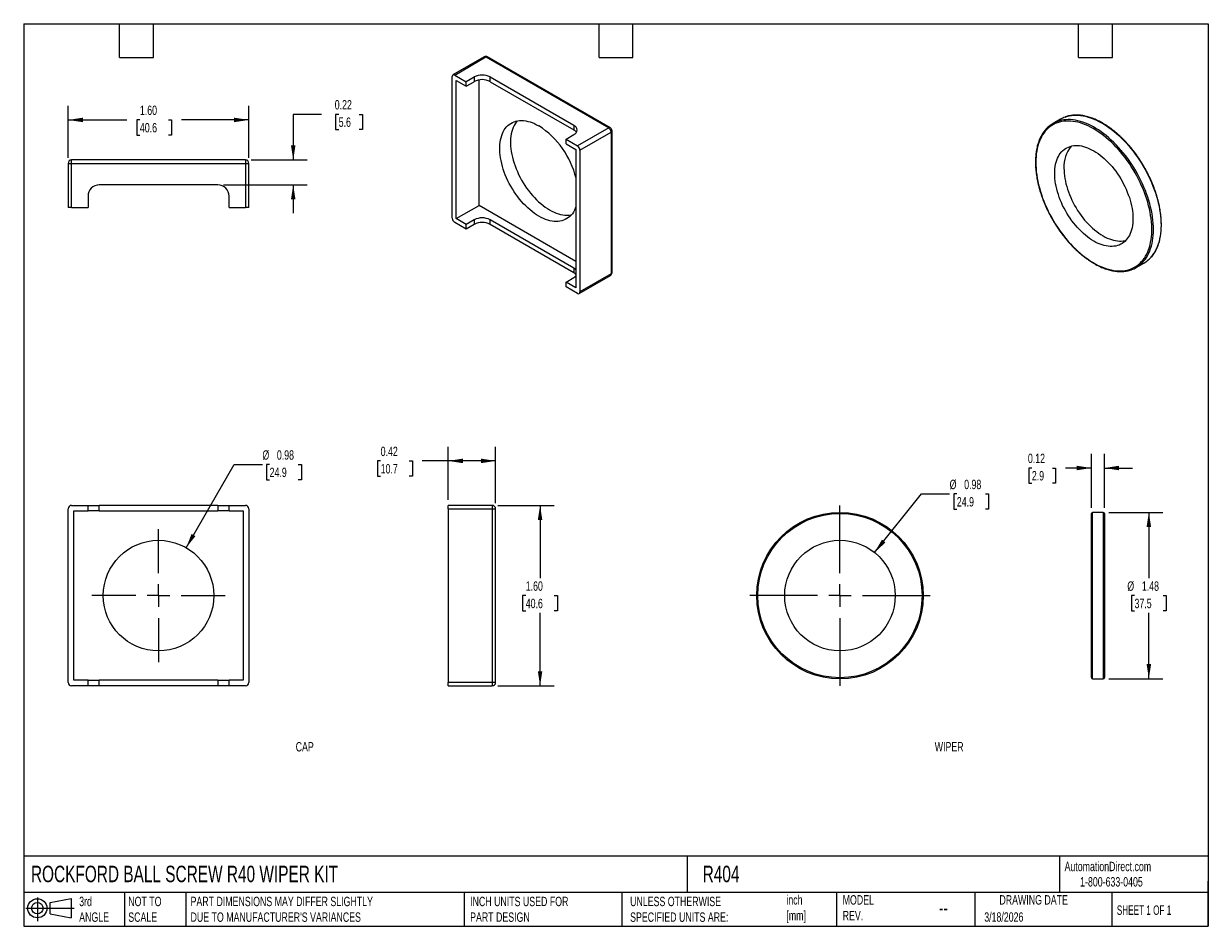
# Model space of a CAD drawing. Header units: inches. Extents: x 0.2 to 10.8, y 0.2 to 8.2.
import ezdxf

# ---------------------------------------------------------------- set-up
doc = ezdxf.new("R2010")
doc.units = ezdxf.units.IN
doc.header["$MEASUREMENT"] = 0
doc.linetypes.add('SLD-Center', pattern=[0.75, 0.6, -0.05, 0.05, -0.05])
doc.linetypes.add('SLD-Solid', pattern=[0])
doc.layers.add('CENTER', color=40, linetype='SLD-Center')
doc.layers.add('SLD-DEFPOINTS', color=7, linetype='Continuous')
doc.layers.add('DIMENSIONS', color=140, linetype='SLD-Solid', lineweight=25)
doc.layers.add('TEXT', color=140, linetype='SLD-Solid', lineweight=25)
doc.styles.add('SLDTEXTSTYLE0', font='TXT', dxfattribs={"width": 0.7})
doc.styles.add('SLDTEXTSTYLE1', font='TXT', dxfattribs={"width": 0.65})
doc.dimstyles.new('SLDDIMSTYLE0', dxfattribs={"dimtxt": 0.084961, "dimasz": 0.13, "dimexe": 0, "dimexo": 0.0625, "dimgap": 0.02124, "dimtad": 0, "dimtih": 1, "dimtoh": 1, "dimrnd": 1e-09, "dimdsep": 46, "dimtxsty": 'SLDTEXTSTYLE0', "dimsah": 1, "dimcen": 0, "dimadec": 0, "dimazin": 2, "dimtfac": 1, "dimtofl": 0, "dimtmove": 0, "dimatfit": 3, "dimfxl": 0, "dimfrac": 2, "dimtolj": 1, "dimtzin": 12, "dimarcsym": 0})
doc.dimstyles.new('SLDDIMSTYLE1', dxfattribs={"dimtxt": 0.084961, "dimasz": 0.13, "dimexe": 0, "dimexo": 0.0625, "dimgap": 0.02124, "dimtad": 0, "dimtih": 1, "dimtoh": 1, "dimrnd": 1e-09, "dimzin": 12, "dimdsep": 46, "dimtxsty": 'SLDTEXTSTYLE0', "dimsah": 1, "dimcen": 0.09, "dimadec": 0, "dimazin": 3, "dimtfac": 1, "dimtofl": 0, "dimtmove": 0, "dimatfit": 3, "dimfxl": 0, "dimfrac": 2, "dimtolj": 1, "dimtzin": 12, "dimarcsym": 0})
doc.dimstyles.new('SLDDIMSTYLE2', dxfattribs={"dimtxt": 0.084961, "dimasz": 0.13, "dimexe": 0, "dimexo": 0.0625, "dimgap": 0.02124, "dimtad": 0, "dimtih": 1, "dimtoh": 1, "dimrnd": 1e-09, "dimdsep": 46, "dimtxsty": 'SLDTEXTSTYLE0', "dimsah": 1, "dimcen": 0.09, "dimadec": 0, "dimazin": 2, "dimtfac": 1, "dimtmove": 0, "dimatfit": 0, "dimfxl": 0, "dimfrac": 2, "dimtolj": 1, "dimtzin": 12, "dimarcsym": 0})
doc.dimstyles.new('SLDDIMSTYLE3', dxfattribs={"dimtxt": 0.084961, "dimasz": 0.13, "dimexe": 0, "dimexo": 0.0625, "dimgap": 0.02124, "dimtad": 0, "dimtih": 1, "dimtoh": 1, "dimrnd": 1e-09, "dimdsep": 46, "dimtxsty": 'SLDTEXTSTYLE0', "dimsah": 1, "dimcen": 0.09, "dimadec": 0, "dimazin": 2, "dimtfac": 1, "dimtofl": 0, "dimtmove": 0, "dimatfit": 3, "dimfxl": 0, "dimfrac": 2, "dimtolj": 1, "dimtzin": 12, "dimarcsym": 0})
doc.dimstyles.new('SLDDIMSTYLE4', dxfattribs={"dimtxt": 0.084961, "dimasz": 0.13, "dimexe": 0, "dimexo": 0.0625, "dimgap": 0.02124, "dimtad": 0, "dimtih": 1, "dimtoh": 1, "dimrnd": 1e-09, "dimzin": 4, "dimdsep": 46, "dimtxsty": 'SLDTEXTSTYLE0', "dimsah": 1, "dimcen": 0.09, "dimadec": 0, "dimazin": 1, "dimtfac": 1, "dimtofl": 0, "dimtmove": 0, "dimatfit": 3, "dimfxl": 0, "dimfrac": 2, "dimtolj": 1, "dimtzin": 12, "dimarcsym": 0})

# ---------------------------------------------------------------- blocks, each defined once
blk = doc.blocks.new('Block11')
at = {"color": 7, "linetype": 'SLD-Solid', "lineweight": 18}
for p, q in [((0, 0.113), (0.428, 0.113)), ((0.102, 0.209), (0.102, 0)), ((0.216, 0.164), (0.401, 0.198)), ((0.216, 0.063), (0.216, 0.164)), ((0.401, 0.198), (0.401, 0.029)), ((0.216, 0.063), (0.401, 0.029))]:
    blk.add_line(p, q, dxfattribs=at)
for radius in [0.0846, 0.0506]:
    blk.add_circle((0.102, 0.113), radius, dxfattribs=at)
blk = doc.blocks.new('Block12')
at = {"layer": 'SLD-DEFPOINTS'}
blk.add_blockref('Block11', (0, 0), dxfattribs=at)
blk = doc.blocks.new('_D')
at = {"layer": 'DIMENSIONS'}
for p, q in [((7.792, 3.563), (8.207, 4.082)), ((8.207, 4.082), (8.457, 4.082)), ((8.521, 4.082), (8.493, 4.082)), ((8.493, 4.082), (8.493, 3.947)), ((8.774, 4.082), (8.802, 4.082)), ((8.802, 4.082), (8.802, 3.947)), ((8.493, 3.947), (8.521, 3.947)), ((8.802, 3.947), (8.774, 3.947))]:
    blk.add_line(p, q, dxfattribs=at)
blk.add_solid([(7.792, 3.563), (7.889, 3.652), (7.857, 3.677)], dxfattribs=at)
at = {"layer": 'DIMENSIONS', "char_height": 0.0833, "attachment_point": 1, "style": 'SLDTEXTSTYLE0'}
for s, insert in [('%%c', (8.457, 4.208)), ('0.98', (8.586, 4.208)), ('24.9', (8.521, 4.054))]:
    blk.add_mtext(s, dxfattribs=dict(at, insert=insert))
blk = doc.blocks.new('SW_CENTERMARKSYMBOL_0')
at = {"layer": 'CENTER', "color": 0}
for p, q in [((0, 0.2), (0, 0.8375)), ((-0.2, 0), (-0.8375, 0)), ((0, 0), (-0.1, 0)), ((0, 0), (0, 0.1)), ((0, 0), (0, -0.1)), ((0, 0), (0.1, 0)), ((0.2, 0), (0.8375, 0)), ((0, -0.2), (0, -0.8375))]:
    blk.add_line(p, q, dxfattribs=at)
blk = doc.blocks.new('_D_1')
at = {"layer": 'DIMENSIONS'}
for p, q in [((9.869, 3.919), (10.348, 3.919)), ((10.223, 3.919), (10.223, 3.335)), ((10.096, 3.181), (10.068, 3.181)), ((10.068, 3.181), (10.068, 3.046)), ((10.349, 3.181), (10.377, 3.181)), ((10.377, 3.181), (10.377, 3.046)), ((10.068, 3.046), (10.096, 3.046)), ((10.377, 3.046), (10.349, 3.046)), ((10.223, 2.444), (10.223, 3.027)), ((9.869, 2.444), (10.348, 2.444))]:
    blk.add_line(p, q, dxfattribs=at)
for points in [[(10.223, 3.919), (10.203, 3.789), (10.243, 3.789)], [(10.223, 2.444), (10.243, 2.574), (10.203, 2.574)]]:
    blk.add_solid(points, dxfattribs=at)
at = {"layer": 'DIMENSIONS', "char_height": 0.0833, "attachment_point": 1, "style": 'SLDTEXTSTYLE0'}
for s, insert in [('%%c', (10.032, 3.307)), ('1.48', (10.161, 3.307)), ('37.5', (10.096, 3.153))]:
    blk.add_mtext(s, dxfattribs=dict(at, insert=insert))
blk = doc.blocks.new('_D_2')
at = {"layer": 'DIMENSIONS'}
for p, q in [((9.714, 3.959), (9.714, 4.437)), ((9.829, 3.959), (9.829, 4.437)), ((9.186, 4.312), (9.158, 4.312)), ((9.158, 4.312), (9.158, 4.177)), ((9.368, 4.312), (9.396, 4.312)), ((9.396, 4.312), (9.396, 4.177)), ((9.714, 4.312), (9.483, 4.312)), ((9.829, 4.312), (10.079, 4.312)), ((9.158, 4.177), (9.186, 4.177)), ((9.396, 4.177), (9.368, 4.177))]:
    blk.add_line(p, q, dxfattribs=at)
for points in [[(9.714, 4.312), (9.584, 4.332), (9.584, 4.292)], [(9.829, 4.312), (9.959, 4.292), (9.959, 4.332)]]:
    blk.add_solid(points, dxfattribs=at)
at = {"layer": 'DIMENSIONS', "char_height": 0.0833, "attachment_point": 1, "style": 'SLDTEXTSTYLE0'}
for s, insert in [('0.12', (9.151, 4.439)), ('2.9', (9.186, 4.285))]:
    blk.add_mtext(s, dxfattribs=dict(at, insert=insert))
blk = doc.blocks.new('_D_3')
at = {"layer": 'DIMENSIONS'}
for p, q in [((1.69, 3.605), (2.116, 4.343)), ((2.116, 4.343), (2.366, 4.343)), ((2.43, 4.343), (2.401, 4.343)), ((2.401, 4.343), (2.401, 4.208)), ((2.682, 4.343), (2.711, 4.343)), ((2.711, 4.343), (2.711, 4.208)), ((2.401, 4.208), (2.43, 4.208)), ((2.711, 4.208), (2.682, 4.208))]:
    blk.add_line(p, q, dxfattribs=at)
blk.add_solid([(1.69, 3.605), (1.772, 3.708), (1.738, 3.728)], dxfattribs=at)
at = {"layer": 'DIMENSIONS', "char_height": 0.0833, "attachment_point": 1, "style": 'SLDTEXTSTYLE0'}
for s, insert in [('%%c', (2.366, 4.469)), ('0.98', (2.494, 4.469)), ('24.9', (2.43, 4.315))]:
    blk.add_mtext(s, dxfattribs=dict(at, insert=insert))
blk = doc.blocks.new('SW_CENTERMARKSYMBOL_1')
at = {"layer": 'CENTER', "color": 0}
for p, q in [((0, 0.2), (0, 0.59)), ((-0.2, 0), (-0.59, 0)), ((0, 0), (-0.1, 0)), ((0, 0), (0, 0.1)), ((0, 0), (0, -0.1)), ((0, 0), (0.1, 0)), ((0.2, 0), (0.59, 0)), ((0, -0.2), (0, -0.59))]:
    blk.add_line(p, q, dxfattribs=at)
blk = doc.blocks.new('_D_4')
at = {"layer": 'DIMENSIONS'}
for p, q in [((4.013, 4.031), (4.013, 4.5)), ((4.433, 4.001), (4.433, 4.5)), ((3.414, 4.375), (3.386, 4.375)), ((3.386, 4.375), (3.386, 4.24)), ((3.667, 4.375), (3.695, 4.375)), ((3.695, 4.375), (3.695, 4.24)), ((4.013, 4.375), (3.782, 4.375)), ((4.433, 4.375), (4.013, 4.375)), ((3.386, 4.24), (3.414, 4.24)), ((3.695, 4.24), (3.667, 4.24))]:
    blk.add_line(p, q, dxfattribs=at)
for points in [[(4.013, 4.375), (4.143, 4.355), (4.143, 4.395)], [(4.433, 4.375), (4.303, 4.395), (4.303, 4.355)]]:
    blk.add_solid(points, dxfattribs=at)
at = {"layer": 'DIMENSIONS', "char_height": 0.0833, "attachment_point": 1, "style": 'SLDTEXTSTYLE0'}
for s, insert in [('0.42', (3.414, 4.501)), ('10.7', (3.414, 4.347))]:
    blk.add_mtext(s, dxfattribs=dict(at, insert=insert))
blk = doc.blocks.new('_D_5')
at = {"layer": 'DIMENSIONS'}
for p, q in [((4.453, 3.981), (4.952, 3.981)), ((4.827, 3.981), (4.827, 3.335)), ((4.7, 3.181), (4.672, 3.181)), ((4.672, 3.181), (4.672, 3.046)), ((4.953, 3.181), (4.981, 3.181)), ((4.981, 3.181), (4.981, 3.046)), ((4.672, 3.046), (4.7, 3.046)), ((4.981, 3.046), (4.953, 3.046)), ((4.827, 2.381), (4.827, 3.027)), ((4.453, 2.381), (4.952, 2.381))]:
    blk.add_line(p, q, dxfattribs=at)
for points in [[(4.827, 3.981), (4.807, 3.851), (4.847, 3.851)], [(4.827, 2.381), (4.847, 2.511), (4.807, 2.511)]]:
    blk.add_solid(points, dxfattribs=at)
at = {"layer": 'DIMENSIONS', "char_height": 0.0833, "attachment_point": 1, "style": 'SLDTEXTSTYLE0'}
for s, insert in [('1.60', (4.7, 3.307)), ('40.6', (4.7, 3.153))]:
    blk.add_mtext(s, dxfattribs=dict(at, insert=insert))
blk = doc.blocks.new('_D_6')
at = {"layer": 'DIMENSIONS'}
for p, q in [((2.889, 7.446), (2.639, 7.446)), ((2.639, 7.446), (2.639, 7.042)), ((3.042, 7.446), (3.013, 7.446)), ((3.013, 7.446), (3.013, 7.311)), ((3.224, 7.446), (3.252, 7.446)), ((3.252, 7.446), (3.252, 7.311)), ((3.013, 7.311), (3.042, 7.311)), ((3.252, 7.311), (3.224, 7.311)), ((2.265, 7.042), (2.764, 7.042)), ((2.02, 6.822), (2.764, 6.822)), ((2.639, 6.822), (2.639, 6.572))]:
    blk.add_line(p, q, dxfattribs=at)
for points in [[(2.639, 7.042), (2.659, 7.172), (2.619, 7.172)], [(2.639, 6.822), (2.619, 6.692), (2.659, 6.692)]]:
    blk.add_solid(points, dxfattribs=at)
at = {"layer": 'DIMENSIONS', "char_height": 0.0833, "attachment_point": 1, "style": 'SLDTEXTSTYLE0'}
for s, insert in [('0.22', (3.007, 7.573)), ('5.6', (3.042, 7.419))]:
    blk.add_mtext(s, dxfattribs=dict(at, insert=insert))
blk = doc.blocks.new('_D_7')
at = {"layer": 'DIMENSIONS'}
for p, q in [((0.645, 7.062), (0.645, 7.522)), ((2.245, 7.062), (2.245, 7.522)), ((0.645, 7.397), (1.165, 7.397)), ((1.28, 7.397), (1.252, 7.397)), ((1.252, 7.397), (1.252, 7.262)), ((1.533, 7.397), (1.561, 7.397)), ((1.561, 7.397), (1.561, 7.262)), ((2.245, 7.397), (1.648, 7.397)), ((1.252, 7.262), (1.28, 7.262)), ((1.561, 7.262), (1.533, 7.262))]:
    blk.add_line(p, q, dxfattribs=at)
for points in [[(0.645, 7.397), (0.775, 7.377), (0.775, 7.417)], [(2.245, 7.397), (2.115, 7.417), (2.115, 7.377)]]:
    blk.add_solid(points, dxfattribs=at)
at = {"layer": 'DIMENSIONS', "char_height": 0.0833, "attachment_point": 1, "style": 'SLDTEXTSTYLE0'}
for s, insert in [('1.60', (1.28, 7.524)), ('40.6', (1.28, 7.37))]:
    blk.add_mtext(s, dxfattribs=dict(at, insert=insert))

msp = doc.modelspace()

# ---------------------------------------------------------------- linework, layer by layer
for p, q in [((4.331, 7.956), (4.055, 7.797)), ((4.07, 7.795), (4.346, 7.955)), ((4.346, 7.955), (5.435, 7.326)), ((5.45, 7.327), (4.361, 7.956)), ((4.049, 6.526), (4.049, 7.783)), ((4.07, 7.795), (4.173, 7.736)), ((4.243, 7.777), (4.173, 7.736)), ((4.243, 7.777), (4.243, 7.736)), ((5.127, 7.348), (4.385, 7.777)), ((4.385, 7.736), (4.385, 7.777)), ((4.084, 6.522), (4.084, 7.746)), ((4.084, 7.746), (4.173, 7.695)), ((4.173, 7.695), (4.173, 7.736)), ((4.173, 7.695), (4.243, 7.736)), ((4.286, 6.638), (4.286, 7.751)), ((4.385, 7.736), (5.127, 7.308)), ((9.441, 7.404), (9.374, 7.366)), ((5.057, 7.226), (5.127, 7.267)), ((5.127, 7.348), (5.127, 7.308)), ((5.435, 7.326), (5.159, 7.167)), ((5.18, 7.13), (5.456, 7.289)), ((5.456, 7.289), (5.456, 6.032)), ((5.465, 6.044), (5.465, 7.301)), ((5.057, 7.185), (5.057, 7.226)), ((5.057, 7.226), (5.159, 7.167)), ((5.057, 7.185), (5.145, 7.134)), ((0.675, 7.012), (0.675, 7.042)), ((2.215, 7.042), (0.675, 7.042)), ((2.215, 7.042), (2.215, 7.012)), ((5.145, 7.134), (5.145, 5.909)), ((5.18, 7.13), (5.18, 5.873)), ((0.645, 7.012), (0.675, 7.012)), ((0.645, 7.012), (0.645, 6.622)), ((0.675, 7.012), (2.215, 7.012)), ((0.675, 6.622), (0.675, 7.012)), ((2.215, 7.012), (2.245, 7.012)), ((2.215, 7.012), (2.215, 6.622)), ((2.245, 6.622), (2.245, 7.012)), ((0.82, 6.722), (0.82, 6.622)), ((1.97, 6.822), (0.92, 6.822)), ((2.07, 6.622), (2.07, 6.722)), ((0.675, 6.622), (0.645, 6.622)), ((0.675, 6.622), (0.82, 6.622)), ((2.07, 6.622), (2.215, 6.622)), ((2.245, 6.622), (2.215, 6.622)), ((4.084, 6.522), (4.286, 6.638)), ((5.145, 6.142), (4.286, 6.638)), ((4.173, 6.471), (4.084, 6.522)), ((4.243, 6.511), (4.173, 6.471)), ((4.243, 6.511), (4.243, 6.471)), ((5.127, 6.083), (4.385, 6.511)), ((4.385, 6.471), (4.385, 6.511)), ((4.173, 6.43), (4.07, 6.489)), ((4.173, 6.43), (4.173, 6.471)), ((4.243, 6.471), (4.173, 6.43)), ((5.127, 6.042), (4.385, 6.471)), ((10.111, 6.088), (10.178, 6.127)), ((5.057, 5.96), (5.127, 6.001)), ((5.127, 6.083), (5.127, 6.042)), ((5.174, 5.859), (5.45, 6.018)), ((5.456, 6.032), (5.18, 5.873)), ((5.057, 5.919), (5.057, 5.96)), ((5.145, 5.909), (5.057, 5.96)), ((5.159, 5.86), (5.057, 5.919)), ((0.645, 2.411), (0.645, 3.951)), ((0.675, 3.981), (0.82, 3.981)), ((0.695, 2.431), (0.695, 3.931)), ((0.695, 3.931), (0.82, 3.931)), ((0.82, 3.931), (0.82, 3.981)), ((0.82, 3.981), (0.92, 3.981)), ((0.92, 3.931), (0.82, 3.931)), ((0.92, 3.931), (0.92, 3.981)), ((1.97, 3.981), (0.92, 3.981)), ((0.92, 3.931), (1.97, 3.931)), ((1.97, 3.981), (1.97, 3.931)), ((1.97, 3.981), (2.07, 3.981)), ((2.07, 3.931), (1.97, 3.931)), ((2.07, 3.931), (2.07, 3.981)), ((2.07, 3.981), (2.215, 3.981)), ((2.07, 3.931), (2.195, 3.931)), ((2.195, 3.931), (2.195, 2.431)), ((2.245, 3.951), (2.245, 2.411)), ((4.013, 3.951), (4.013, 3.981)), ((4.403, 3.981), (4.013, 3.981)), ((4.013, 3.951), (4.013, 2.411)), ((4.013, 3.951), (4.403, 3.951)), ((4.403, 3.981), (4.403, 3.951)), ((4.403, 3.951), (4.403, 2.411)), ((4.403, 3.951), (4.433, 3.951)), ((4.433, 2.411), (4.433, 3.951)), ((9.714, 2.454), (9.714, 3.909)), ((9.819, 3.919), (9.724, 3.919)), ((9.724, 2.444), (9.724, 3.919)), ((9.819, 3.919), (9.819, 2.444)), ((9.829, 3.909), (9.829, 3.181)), ((9.829, 3.181), (9.829, 2.454)), ((0.82, 2.431), (0.695, 2.431)), ((0.82, 2.381), (0.82, 2.431)), ((0.82, 2.431), (0.92, 2.431)), ((0.92, 2.381), (0.92, 2.431)), ((1.97, 2.431), (0.92, 2.431)), ((1.97, 2.431), (1.97, 2.381)), ((1.97, 2.431), (2.07, 2.431)), ((2.07, 2.381), (2.07, 2.431)), ((2.195, 2.431), (2.07, 2.431)), ((9.724, 2.444), (9.819, 2.444)), ((0.82, 2.381), (0.675, 2.381)), ((0.92, 2.381), (0.82, 2.381)), ((1.97, 2.381), (0.92, 2.381)), ((2.07, 2.381), (1.97, 2.381)), ((2.215, 2.381), (2.07, 2.381)), ((4.403, 2.411), (4.013, 2.411)), ((4.013, 2.381), (4.013, 2.411)), ((4.013, 2.381), (4.403, 2.381)), ((4.433, 2.411), (4.403, 2.411)), ((4.403, 2.411), (4.403, 2.381))]:
    msp.add_line(p, q)
at = {"flags": 128}
for points in [[(5.145, 6.628), (5.139, 6.613), (5.131, 6.596), (5.123, 6.581), (5.113, 6.566), (5.102, 6.553), (5.091, 6.541), (5.078, 6.531), (5.065, 6.522), (5.05, 6.514), (5.035, 6.508), (5.02, 6.503), (5.003, 6.499), (4.987, 6.497), (4.969, 6.497), (4.951, 6.498), (4.933, 6.5), (4.914, 6.504), (4.895, 6.509), (4.875, 6.516), (4.856, 6.524), (4.836, 6.533), (4.816, 6.544), (4.796, 6.556), (4.777, 6.569), (4.757, 6.584), (4.738, 6.6), (4.719, 6.617), (4.7, 6.635), (4.681, 6.653), (4.663, 6.673), (4.646, 6.694), (4.629, 6.716), (4.612, 6.738), (4.597, 6.761), (4.582, 6.785), (4.568, 6.809), (4.554, 6.833), (4.542, 6.858), (4.53, 6.883), (4.519, 6.909), (4.51, 6.934), (4.501, 6.96), (4.493, 6.985), (4.487, 7.011), (4.481, 7.036), (4.477, 7.061), (4.473, 7.085), (4.471, 7.109), (4.47, 7.133), (4.47, 7.156), (4.471, 7.178), (4.473, 7.199), (4.477, 7.22), (4.481, 7.239), (4.487, 7.258), (4.493, 7.276), (4.501, 7.292), (4.51, 7.308), (4.519, 7.322), (4.53, 7.335), (4.542, 7.347), (4.554, 7.357), (4.568, 7.366), (4.582, 7.374), (4.597, 7.381), (4.612, 7.385), (4.629, 7.389), (4.646, 7.391), (4.663, 7.391), (4.681, 7.391), (4.7, 7.388), (4.719, 7.384), (4.738, 7.379), (4.757, 7.373), (4.777, 7.364), (4.796, 7.355), (4.816, 7.344), (4.816, 7.344)], [(4.624, 7.388), (4.615, 7.377), (4.605, 7.363), (4.596, 7.347), (4.589, 7.331), (4.582, 7.313), (4.576, 7.294), (4.572, 7.275), (4.569, 7.254), (4.566, 7.233), (4.565, 7.211), (4.565, 7.188), (4.566, 7.164), (4.569, 7.14), (4.572, 7.116), (4.576, 7.091), (4.582, 7.066), (4.589, 7.041), (4.596, 7.015), (4.605, 6.989), (4.615, 6.964), (4.626, 6.939), (4.637, 6.913), (4.65, 6.888), (4.663, 6.864), (4.677, 6.84), (4.692, 6.816), (4.708, 6.793), (4.724, 6.771), (4.741, 6.749), (4.759, 6.728), (4.777, 6.709), (4.795, 6.69), (4.814, 6.672), (4.833, 6.655), (4.853, 6.639), (4.872, 6.625), (4.892, 6.611), (4.912, 6.599), (4.931, 6.588), (4.951, 6.579), (4.971, 6.571), (4.99, 6.564), (5.009, 6.559), (5.028, 6.555), (5.046, 6.553), (5.064, 6.552), (5.082, 6.553), (5.099, 6.555), (5.104, 6.555)], [(9.221, 7.02), (9.221, 6.993), (9.223, 6.966), (9.225, 6.938), (9.229, 6.91), (9.234, 6.881), (9.239, 6.852), (9.246, 6.823), (9.253, 6.794), (9.262, 6.764), (9.271, 6.735), (9.281, 6.705), (9.293, 6.676), (9.305, 6.646), (9.318, 6.617), (9.332, 6.588), (9.346, 6.559), (9.362, 6.53), (9.378, 6.502), (9.394, 6.475), (9.412, 6.447), (9.43, 6.421), (9.449, 6.395), (9.468, 6.369), (9.488, 6.345), (9.508, 6.321), (9.529, 6.298), (9.55, 6.275), (9.572, 6.254), (9.594, 6.233), (9.616, 6.214), (9.638, 6.195), (9.661, 6.178), (9.684, 6.162), (9.707, 6.146), (9.73, 6.132), (9.752, 6.119), (9.775, 6.107), (9.798, 6.097), (9.821, 6.088), (9.843, 6.08), (9.866, 6.073), (9.888, 6.067), (9.909, 6.063), (9.931, 6.061), (9.952, 6.059), (9.972, 6.059), (9.992, 6.06), (10.012, 6.062), (10.031, 6.066), (10.05, 6.071), (10.067, 6.077), (10.085, 6.085), (10.101, 6.094), (10.117, 6.104), (10.132, 6.115), (10.146, 6.128), (10.159, 6.142), (10.172, 6.157), (10.184, 6.173), (10.194, 6.19), (10.204, 6.208), (10.213, 6.227), (10.221, 6.247), (10.228, 6.269), (10.234, 6.291), (10.239, 6.313), (10.243, 6.337), (10.246, 6.362), (10.249, 6.387), (10.25, 6.413), (10.25, 6.439), (10.249, 6.466), (10.246, 6.494), (10.243, 6.522), (10.239, 6.55), (10.234, 6.579), (10.228, 6.608), (10.221, 6.637), (10.213, 6.667), (10.204, 6.696), (10.194, 6.726), (10.184, 6.755), (10.172, 6.785), (10.159, 6.814), (10.146, 6.843), (10.132, 6.872), (10.117, 6.901), (10.101, 6.929), (10.085, 6.957), (10.067, 6.985), (10.05, 7.012), (10.031, 7.038), (10.012, 7.064), (9.992, 7.089), (9.972, 7.113), (9.952, 7.137), (9.931, 7.159), (9.909, 7.181), (9.888, 7.202), (9.866, 7.222), (9.843, 7.241), (9.821, 7.259), (9.798, 7.276), (9.775, 7.292), (9.752, 7.307), (9.73, 7.32), (9.707, 7.332), (9.684, 7.344), (9.661, 7.354), (9.638, 7.362), (9.616, 7.37), (9.594, 7.376), (9.572, 7.38), (9.55, 7.384), (9.529, 7.386), (9.508, 7.387), (9.488, 7.386), (9.468, 7.385), (9.449, 7.382), (9.43, 7.377), (9.412, 7.372), (9.394, 7.365), (9.378, 7.356), (9.362, 7.347), (9.346, 7.336), (9.332, 7.324), (9.318, 7.311), (9.305, 7.297), (9.293, 7.281), (9.281, 7.264), (9.271, 7.247), (9.262, 7.228), (9.253, 7.208), (9.246, 7.188), (9.239, 7.166), (9.234, 7.144), (9.229, 7.12), (9.225, 7.096), (9.223, 7.071), (9.221, 7.046), (9.221, 7.02)], [(10.147, 6.113), (10.153, 6.119), (10.167, 6.132), (10.18, 6.147), (10.192, 6.162), (10.203, 6.179), (10.214, 6.197), (10.223, 6.216), (10.231, 6.236), (10.239, 6.257), (10.246, 6.278), (10.251, 6.301), (10.256, 6.325), (10.259, 6.349), (10.262, 6.374), (10.263, 6.4), (10.264, 6.426), (10.263, 6.453), (10.262, 6.48), (10.259, 6.508), (10.256, 6.537), (10.251, 6.565), (10.246, 6.594), (10.239, 6.624), (10.231, 6.653), (10.223, 6.683), (10.214, 6.713), (10.203, 6.742), (10.192, 6.772), (10.18, 6.802), (10.167, 6.831), (10.153, 6.861), (10.138, 6.89), (10.123, 6.919), (10.107, 6.947), (10.09, 6.975), (10.073, 7.002), (10.054, 7.029), (10.036, 7.056), (10.016, 7.081), (9.996, 7.106), (9.976, 7.13), (9.955, 7.154), (9.934, 7.176), (9.912, 7.198), (9.89, 7.219), (9.868, 7.239), (9.845, 7.258), (9.823, 7.275), (9.8, 7.292), (9.777, 7.308), (9.754, 7.322), (9.731, 7.336), (9.708, 7.348), (9.685, 7.359), (9.662, 7.368), (9.639, 7.377), (9.617, 7.384), (9.594, 7.39), (9.572, 7.394), (9.551, 7.398), (9.529, 7.4), (9.509, 7.4), (9.488, 7.399), (9.468, 7.397), (9.449, 7.394), (9.43, 7.39), (9.412, 7.384), (9.411, 7.383)], [(9.48, 7.423), (9.497, 7.428), (9.516, 7.433), (9.536, 7.436), (9.555, 7.438), (9.576, 7.439), (9.597, 7.438), (9.618, 7.436), (9.64, 7.433), (9.662, 7.429), (9.684, 7.423), (9.706, 7.416), (9.729, 7.407), (9.752, 7.397), (9.775, 7.387), (9.798, 7.374), (9.821, 7.361), (9.844, 7.347), (9.867, 7.331), (9.89, 7.314), (9.913, 7.296), (9.935, 7.278), (9.957, 7.258), (9.979, 7.237), (10.001, 7.215), (10.022, 7.193), (10.043, 7.169), (10.064, 7.145), (10.083, 7.12), (10.103, 7.094), (10.122, 7.068), (10.14, 7.041), (10.157, 7.014), (10.174, 6.986), (10.19, 6.957), (10.206, 6.929), (10.22, 6.9), (10.234, 6.87), (10.247, 6.841), (10.259, 6.811), (10.27, 6.781), (10.281, 6.751), (10.29, 6.722), (10.299, 6.692), (10.306, 6.663), (10.313, 6.633), (10.318, 6.604), (10.323, 6.575), (10.326, 6.547), (10.329, 6.519), (10.33, 6.492), (10.331, 6.465), (10.33, 6.438), (10.329, 6.413), (10.326, 6.388), (10.323, 6.363), (10.318, 6.34), (10.313, 6.317), (10.306, 6.295), (10.299, 6.275), (10.29, 6.255), (10.281, 6.236), (10.27, 6.218), (10.259, 6.201), (10.247, 6.185), (10.234, 6.171), (10.22, 6.158), (10.211, 6.149)], [(10.082, 6.523), (10.081, 6.501), (10.08, 6.481), (10.077, 6.461), (10.074, 6.441), (10.069, 6.423), (10.064, 6.406), (10.057, 6.389), (10.05, 6.373), (10.041, 6.359), (10.032, 6.345), (10.022, 6.333), (10.011, 6.321), (9.999, 6.311), (9.987, 6.302), (9.974, 6.295), (9.96, 6.288), (9.945, 6.283), (9.93, 6.279), (9.914, 6.277), (9.898, 6.276), (9.881, 6.276), (9.863, 6.277), (9.846, 6.28), (9.828, 6.284), (9.81, 6.289), (9.791, 6.296), (9.773, 6.303), (9.754, 6.312), (9.735, 6.323), (9.716, 6.334), (9.698, 6.347), (9.679, 6.36), (9.661, 6.375), (9.643, 6.391), (9.625, 6.408), (9.607, 6.425), (9.59, 6.444), (9.573, 6.463), (9.557, 6.483), (9.541, 6.504), (9.526, 6.525), (9.511, 6.547), (9.497, 6.57), (9.484, 6.593), (9.471, 6.616), (9.459, 6.64), (9.448, 6.664), (9.438, 6.688), (9.429, 6.712), (9.421, 6.736), (9.413, 6.761), (9.407, 6.785), (9.401, 6.809), (9.397, 6.832), (9.393, 6.855), (9.391, 6.878), (9.389, 6.901), (9.389, 6.923), (9.389, 6.944), (9.391, 6.965), (9.393, 6.985), (9.397, 7.004), (9.401, 7.023), (9.407, 7.04), (9.413, 7.057), (9.421, 7.072), (9.429, 7.087), (9.438, 7.1), (9.448, 7.113), (9.459, 7.124), (9.471, 7.134), (9.484, 7.143), (9.497, 7.151), (9.511, 7.157), (9.526, 7.162), (9.541, 7.166), (9.557, 7.169), (9.573, 7.17), (9.59, 7.17), (9.607, 7.169), (9.625, 7.166), (9.643, 7.162), (9.661, 7.157), (9.679, 7.15), (9.698, 7.142), (9.716, 7.133), (9.735, 7.123), (9.754, 7.112), (9.773, 7.099), (9.791, 7.085), (9.81, 7.071), (9.828, 7.055), (9.846, 7.038), (9.863, 7.02), (9.881, 7.002), (9.898, 6.983), (9.914, 6.963), (9.93, 6.942), (9.945, 6.92), (9.96, 6.898), (9.974, 6.876), (9.987, 6.853), (9.999, 6.829), (10.011, 6.806), (10.022, 6.782), (10.032, 6.758), (10.041, 6.734), (10.05, 6.709), (10.057, 6.685), (10.064, 6.661), (10.069, 6.637), (10.074, 6.613), (10.077, 6.59), (10.08, 6.567), (10.081, 6.545), (10.082, 6.523)], [(9.47, 6.97), (9.471, 6.948), (9.472, 6.925), (9.475, 6.902), (9.478, 6.879), (9.483, 6.855), (9.488, 6.832), (9.495, 6.807), (9.502, 6.783), (9.51, 6.759), (9.52, 6.735), (9.53, 6.711), (9.541, 6.687), (9.552, 6.663), (9.565, 6.64), (9.578, 6.617), (9.592, 6.594), (9.607, 6.572), (9.622, 6.551), (9.638, 6.53), (9.654, 6.51), (9.671, 6.491), (9.688, 6.472), (9.706, 6.454), (9.724, 6.438), (9.742, 6.422), (9.761, 6.407), (9.779, 6.394), (9.798, 6.381), (9.817, 6.37), (9.835, 6.359), (9.854, 6.35), (9.873, 6.343), (9.891, 6.336), (9.909, 6.331), (9.927, 6.327), (9.945, 6.324), (9.962, 6.323), (9.979, 6.323), (9.995, 6.324), (10.011, 6.326), (10.017, 6.328)]]:
    msp.add_lwpolyline(points, dxfattribs=at)
for centre, radius in [((7.485, 3.181), 0.738), ((7.485, 3.181), 0.728), ((1.445, 3.181), 0.49), ((7.485, 3.181), 0.49)]:
    msp.add_circle(centre, radius)
for centre, radius, start, end in [((4.346, 7.93), 0.03, 60.0027, 119.9973), ((4.337, 7.942), 0.0151, 54.3824, 114.3071), ((4.355, 7.942), 0.0151, 65.6929, 125.6176), ((4.062, 7.785), 0.0131, 50.7967, 189.214), ((4.314, 7.641), 0.154, 62.6097, 117.3903), ((4.314, 7.6), 0.154, 62.6097, 117.3903), ((9.497, 7.151), 0.247, 110.4215, 129.2014), ((9.565, 7.189), 0.248, 109.9027, 119.9723), ((4.401, 6.701), 0.766, 13.5467, 57.1274), ((5.112, 7.308), 0.0437, 290.7834, 69.2166), ((5.097, 7.25), 0.0649, 34.5643, 61.8475), ((5.444, 7.314), 0.0151, 65.6929, 125.6176), ((5.41, 7.287), 0.0461, 2.6055, 57.3945), ((5.435, 7.301), 0.03, 0, 60.0027), ((5.45, 7.303), 0.0151, 294.3747, 354.3052), ((5.134, 7.128), 0.0461, 2.6055, 57.3945), ((9.746, 6.987), 0.276, 139.9535, 183.577), ((0.675, 7.012), 0.03, 90, 180), ((2.215, 7.012), 0.03, 0, 90), ((0.92, 6.722), 0.1, 90, 180), ((1.97, 6.722), 0.1, 0, 90), ((4.095, 6.528), 0.0461, 182.6055, 237.3945), ((4.314, 6.375), 0.154, 62.6097, 117.3903), ((4.314, 6.334), 0.154, 62.6097, 117.3903), ((9.987, 6.303), 0.248, 290.2648, 310.0847), ((10.054, 6.342), 0.248, 300.0172, 309.1871), ((5.092, 6.02), 0.0723, 43.0492, 60.9149), ((5.092, 5.979), 0.0723, 43.0492, 60.9149), ((5.092, 6.064), 0.0723, 299.0851, 316.9508), ((5.435, 6.044), 0.03, 299.9973, 0), ((5.442, 6.03), 0.0144, 304.0564, 7.2558), ((5.45, 6.045), 0.0151, 294.3747, 354.3052), ((5.167, 5.87), 0.0131, 230.7967, 9.214), ((0.675, 3.951), 0.03, 90, 180), ((2.215, 3.951), 0.03, 0, 90), ((4.403, 3.951), 0.03, 0, 90), ((9.724, 3.909), 0.01, 90, 180), ((9.819, 3.909), 0.01, 0, 90), ((9.724, 2.454), 0.01, 180, 270), ((9.819, 2.454), 0.01, 270, 0), ((0.675, 2.411), 0.03, 180, 270), ((2.215, 2.411), 0.03, 270, 0), ((4.403, 2.411), 0.03, 270, 0)]:
    msp.add_arc(centre, radius, start, end)
for points, knots in [([(10.334, 6.469), (10.334, 6.473), (10.334, 6.486), (10.333, 6.508), (10.331, 6.534), (10.328, 6.561), (10.325, 6.588), (10.32, 6.615), (10.315, 6.643), (10.308, 6.671), (10.301, 6.698), (10.293, 6.727), (10.284, 6.755), (10.274, 6.783), (10.264, 6.811), (10.252, 6.839), (10.24, 6.867), (10.227, 6.895), (10.214, 6.922), (10.2, 6.949), (10.185, 6.976), (10.169, 7.003), (10.153, 7.029), (10.136, 7.055), (10.118, 7.08), (10.101, 7.105), (10.082, 7.129), (10.063, 7.152), (10.044, 7.175), (10.024, 7.197), (10.004, 7.218), (9.983, 7.239), (9.963, 7.258), (9.942, 7.277), (9.92, 7.295), (9.899, 7.312), (9.877, 7.328), (9.855, 7.343), (9.833, 7.357), (9.812, 7.37), (9.79, 7.382), (9.768, 7.393), (9.746, 7.403), (9.724, 7.412), (9.702, 7.419), (9.681, 7.426), (9.66, 7.431), (9.639, 7.435), (9.618, 7.438), (9.598, 7.44), (9.578, 7.44), (9.558, 7.439), (9.539, 7.437), (9.521, 7.434), (9.503, 7.43), (9.489, 7.426), (9.483, 7.424), (9.481, 7.423)], [0, 0, 0, 0, 0.00982, 0.028457, 0.047093, 0.065726, 0.084357, 0.102986, 0.121612, 0.140236, 0.158857, 0.177475, 0.196092, 0.214706, 0.233319, 0.25193, 0.270539, 0.289148, 0.307755, 0.326363, 0.344969, 0.363576, 0.382183, 0.40079, 0.419398, 0.438006, 0.456616, 0.475227, 0.49384, 0.512455, 0.531071, 0.54969, 0.568312, 0.586937, 0.605564, 0.624194, 0.642828, 0.661464, 0.680103, 0.698745, 0.717389, 0.736035, 0.754681, 0.773326, 0.791969, 0.810607, 0.829237, 0.847857, 0.866463, 0.885052, 0.90362, 0.922164, 0.94068, 0.959167, 0.977625, 0.996055, 1, 1, 1, 1]), ([(9.34, 7.342), (9.34, 7.342), (9.335, 7.338), (9.326, 7.33), (9.312, 7.317), (9.3, 7.303), (9.289, 7.288), (9.278, 7.271), (9.268, 7.254), (9.259, 7.236), (9.251, 7.217), (9.244, 7.198), (9.237, 7.177), (9.232, 7.155), (9.227, 7.133), (9.224, 7.11), (9.221, 7.087), (9.219, 7.063), (9.218, 7.038), (9.218, 7.013), (9.219, 6.987), (9.22, 6.961), (9.223, 6.934), (9.227, 6.907), (9.231, 6.88), (9.237, 6.852), (9.243, 6.824), (9.25, 6.796), (9.258, 6.768), (9.267, 6.74), (9.277, 6.712), (9.287, 6.684), (9.298, 6.656), (9.31, 6.628), (9.323, 6.6), (9.337, 6.573), (9.351, 6.545), (9.366, 6.519), (9.381, 6.492), (9.398, 6.466), (9.414, 6.44), (9.432, 6.415), (9.45, 6.39), (9.468, 6.366), (9.487, 6.343), (9.506, 6.32), (9.526, 6.298), (9.546, 6.276), (9.567, 6.256), (9.587, 6.236), (9.608, 6.217), (9.63, 6.199), (9.651, 6.182), (9.673, 6.166), (9.695, 6.151), (9.717, 6.137), (9.738, 6.123), (9.76, 6.111), (9.782, 6.1), (9.804, 6.09), (9.826, 6.082), (9.848, 6.074), (9.869, 6.067), (9.89, 6.062), (9.911, 6.058), (9.932, 6.055), (9.952, 6.053), (9.972, 6.053), (9.992, 6.053), (10.011, 6.055), (10.03, 6.058), (10.048, 6.062), (10.062, 6.066), (10.07, 6.069), (10.072, 6.07)], [0, 0, 0, 0, 0.000747, 0.01478, 0.028824, 0.042885, 0.056965, 0.071067, 0.08519, 0.099335, 0.113498, 0.127678, 0.141873, 0.156079, 0.170295, 0.184517, 0.198744, 0.212974, 0.227205, 0.241437, 0.255669, 0.269899, 0.284128, 0.298355, 0.31258, 0.326803, 0.341024, 0.355243, 0.369461, 0.383677, 0.397891, 0.412103, 0.426315, 0.440525, 0.454735, 0.468944, 0.483153, 0.497361, 0.511569, 0.525777, 0.539986, 0.554195, 0.568404, 0.582615, 0.596826, 0.611039, 0.625253, 0.639469, 0.653686, 0.667905, 0.682127, 0.696351, 0.710577, 0.724805, 0.739036, 0.753269, 0.767504, 0.78174, 0.795978, 0.810216, 0.824454, 0.83869, 0.852922, 0.867149, 0.881368, 0.895576, 0.909772, 0.923952, 0.938114, 0.952255, 0.966374, 0.980471, 0.994545, 1, 1, 1, 1]), ([(10.212, 6.15), (10.216, 6.154), (10.225, 6.162), (10.238, 6.175), (10.251, 6.189), (10.262, 6.204), (10.273, 6.22), (10.283, 6.237), (10.292, 6.255), (10.3, 6.274), (10.307, 6.293), (10.314, 6.314), (10.319, 6.335), (10.324, 6.357), (10.328, 6.38), (10.331, 6.404), (10.333, 6.428), (10.334, 6.45), (10.334, 6.463), (10.334, 6.469)], [0, 0, 0, 0, 0.058025, 0.117742, 0.177528, 0.237396, 0.297355, 0.357406, 0.417546, 0.477769, 0.538064, 0.598421, 0.658828, 0.719275, 0.779751, 0.840248, 0.900758, 0.961276, 1, 1, 1, 1])]:
    msp.add_open_spline(points, degree=3, knots=knots)
at = {"layer": 'TEXT'}
for p, q in [((0.25, 8.25), (10.75, 8.25)), ((0.25, 8.25), (0.25, 0.25)), ((1.1, 7.95), (1.1, 8.25)), ((1.4, 7.95), (1.4, 8.25)), ((5.35, 7.95), (5.35, 8.25)), ((5.65, 7.95), (5.65, 8.25)), ((9.6, 7.95), (9.6, 8.25)), ((9.9, 7.95), (9.9, 8.25)), ((10.75, 8.25), (10.75, 0.25)), ((1.1, 7.95), (1.4, 7.95)), ((5.35, 7.95), (5.65, 7.95)), ((9.6, 7.95), (9.9, 7.95)), ((10.75, 0.871), (0.25, 0.871)), ((6.132, 0.871), (6.132, 0.55)), ((9.432, 0.871), (9.432, 0.55)), ((10.75, 0.25), (10.75, 0.65)), ((10.75, 0.55), (0.25, 0.55)), ((1.143, 0.55), (1.143, 0.25)), ((1.687, 0.55), (1.687, 0.25)), ((4.153, 0.55), (4.153, 0.25)), ((5.551, 0.55), (5.551, 0.25)), ((7.453, 0.55), (7.453, 0.25)), ((8.68, 0.55), (8.68, 0.25)), ((9.896, 0.55), (9.896, 0.25)), ((0.25, 0.25), (10.75, 0.25))]:
    msp.add_line(p, q, dxfattribs=at)

# ---------------------------------------------------------------- block references
at = {"layer": 'CENTER'}
for name, p in [('SW_CENTERMARKSYMBOL_0', (7.485, 3.181)), ('SW_CENTERMARKSYMBOL_1', (1.445, 3.181))]:
    msp.add_blockref(name, p, dxfattribs=at)
at = {"layer": 'SLD-DEFPOINTS'}
msp.add_blockref('Block12', (0.269, 0.297), dxfattribs=at)

# ---------------------------------------------------------------- texts
at = {"layer": 'TEXT'}
for s, insert, char_height, attachment_point, style in [('CAP', (2.741, 1.883), 0.0833, 2, 'SLDTEXTSTYLE0'), ('WIPER', (8.453, 1.883), 0.0833, 2, 'SLDTEXTSTYLE0'), ('ROCKFORD BALL SCREW R40 WIPER KIT', (0.314, 0.787), 0.14583, 1, 'SLDTEXTSTYLE0'), ('R404', (6.268, 0.787), 0.1458, 1, 'SLDTEXTSTYLE0'), ('AutomationDirect.com', (9.476, 0.822), 0.08333, 1, 'SLDTEXTSTYLE0'), ('1-800-633-0405', (9.614, 0.686), 0.08333, 1, 'SLDTEXTSTYLE0'), ('inch^J[mm]', (7.01, 0.526), 0.0833, 1, 'SLDTEXTSTYLE0'), ('MODEL ^JREV.', (7.509, 0.526), 0.08333, 1, 'SLDTEXTSTYLE0'), ('DRAWING DATE', (9.202, 0.526), 0.08333, 2, 'SLDTEXTSTYLE0'), ('3rd^JANGLE', (0.742, 0.512), 0.0833, 1, 'SLDTEXTSTYLE0'), ('NOT TO^JSCALE', (1.177, 0.512), 0.08333, 1, 'SLDTEXTSTYLE0'), ("PART DIMENSIONS MAY DIFFER SLIGHTLY ^JDUE TO MANUFACTURER'S VARIANCES", (1.729, 0.512), 0.08333, 1, 'SLDTEXTSTYLE0'), ('INCH UNITS USED FOR ^JPART DESIGN', (4.207, 0.512), 0.08333, 1, 'SLDTEXTSTYLE0'), ('UNLESS OTHERWISE ^JSPECIFIED UNITS ARE:', (5.625, 0.512), 0.08333, 1, 'SLDTEXTSTYLE0'), ('SHEET 1 OF 1', (9.939, 0.435), 0.08333, 1, 'SLDTEXTSTYLE1'), ('--', (8.363, 0.475), 0.125, 1, 'SLDTEXTSTYLE0'), ('3/18/2026', (8.764, 0.374), 0.0833, 1, 'SLDTEXTSTYLE0')]:
    msp.add_mtext(s, dxfattribs=dict(at, insert=insert, char_height=char_height, attachment_point=attachment_point, style=style))

# ---------------------------------------------------------------- dimensions: what is measured, and where the dimension line sits
at = {"layer": 'DIMENSIONS'}
for base, p1, p2, dimstyle, picture, middle in [((2.639, 6.822), (2.215, 7.042), (1.97, 6.822), 'SLDDIMSTYLE2', '_D_6', (2.639, 7.446)), ((4.827, 2.381), (4.403, 3.981), (4.403, 2.381), 'SLDDIMSTYLE4', '_D_5', (4.827, 3.181))]:
    dim = msp.add_linear_dim(base=base, p1=p1, p2=p2, angle=90, dimstyle=dimstyle, dxfattribs=at)
    dim.commit()
    dim.dimension.update_dxf_attribs({"geometry": picture, "text_midpoint": middle, "dimtype": 160})
for base, p1, p2, dimstyle, picture, middle in [((2.245, 7.397), (0.645, 7.012), (2.245, 7.012), 'SLDDIMSTYLE4', '_D_7', (1.407, 7.397)), ((4.013, 4.375), (4.433, 3.951), (4.013, 3.981), 'SLDDIMSTYLE3', '_D_4', (3.541, 4.375)), ((9.713948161, 4.312236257), (9.828948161, 3.908535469), (9.713948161, 3.908535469), 'SLDDIMSTYLE2', '_D_2', (9.276949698, 4.312236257))]:
    dim = msp.add_linear_dim(base=base, p1=p1, p2=p2, dimstyle=dimstyle, dxfattribs=at)
    dim.commit()
    dim.dimension.update_dxf_attribs({"geometry": picture, "text_midpoint": middle, "dimtype": 160})
for p1, p2, picture, middle in [((1.2, 2.757), (1.69, 3.605), '_D_3', (2.556, 4.343)), ((7.179, 2.799), (7.792, 3.563), '_D', (8.648, 4.082))]:
    dim = msp.add_diameter_dim_2p(p1=p1, p2=p2, dimstyle='SLDDIMSTYLE0', dxfattribs=at)
    dim.commit()
    dim.dimension.update_dxf_attribs({"geometry": picture, "text_midpoint": middle, "dimtype": 163})
dim = msp.add_linear_dim(base=(10.222648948, 2.443535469), p1=(9.818948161, 3.918535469), p2=(9.818948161, 2.443535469), angle=90, text='%%c<>', dimstyle='SLDDIMSTYLE1', dxfattribs=at)
dim.commit()
dim.dimension.update_dxf_attribs({"geometry": '_D_1', "text_midpoint": (10.222648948, 3.181035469), "dimtype": 160})

doc.saveas('drawing.dxf')
